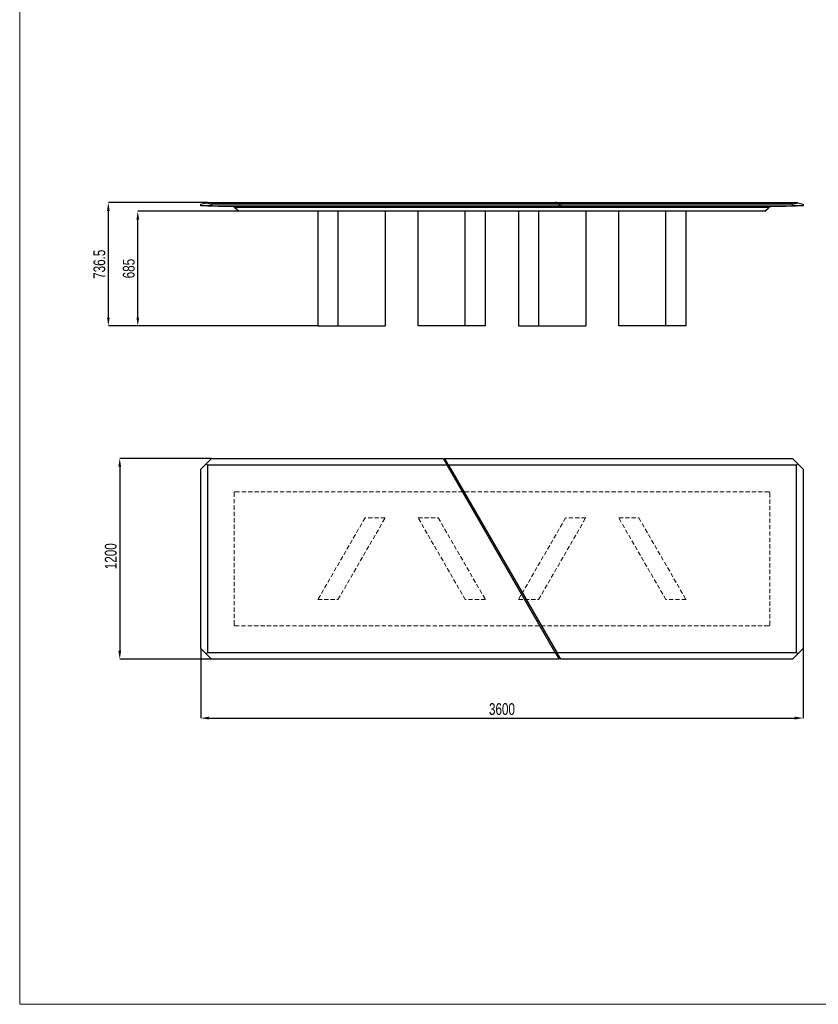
# Model space of a CAD drawing. Header units: millimetres. Extents: x 100 to 18140, y -17694 to 5840.
# Tile 1 of 19: x 100 to 4872, y -17694 to -11810. Entities that reach past the tile are written whole.
import ezdxf

# ---------------------------------------------------------------- set-up
doc = ezdxf.new("R2010")
doc.units = ezdxf.units.MM
doc.header["$LTSCALE"] = 20
doc.header["$PDSIZE"] = -1
doc.linetypes.add('HIDDEN', pattern=[1.905, 1.27, -0.635])
doc.linetypes.add('PHANTOM', pattern=[12.7, 6.35, -1.27, 1.27, -1.27, 1.27, -1.27])
doc.layers.add('ANNOTAZIONI', color=8, linetype='Continuous')
doc.styles.add('SLDTEXTSTYLE4', font='ARIALN.TTF', dxfattribs={"width": 0.87})
doc.dimstyles.new('SLDDIMSTYLE0', dxfattribs={"dimtxt": 70, "dimasz": 50, "dimexe": 0, "dimexo": 0.0625, "dimgap": 17.5, "dimtad": 1, "dimdec": 1, "dimrnd": 1e-09, "dimzin": 12, "dimdsep": 46, "dimtxsty": 'SLDTEXTSTYLE4', "dimsah": 1, "dimcen": 0.09, "dimadec": 0, "dimazin": 3, "dimtfac": 1, "dimtdec": 1, "dimtofl": 0, "dimtmove": 0, "dimatfit": 3, "dimfxl": 1, "dimfrac": 2, "dimtolj": 1, "dimtzin": 12, "dimarcsym": 0})

# ---------------------------------------------------------------- blocks, each defined once
blk = doc.blocks.new('*D43')
at = {"layer": 'ANNOTAZIONI', "color": 0, "lineweight": -2, "transparency": 16777216}
for p, q in [((1221.7, -12903.7), (629.8, -12903.7)), ((629.8, -13590.2), (629.8, -12953.7)), ((1881.8, -13640.2), (629.8, -13640.2))]:
    blk.add_line(p, q, dxfattribs=at)
at = {"layer": 'ANNOTAZIONI', "color": 0, "transparency": 16777216}
for points in [[(621.5, -12953.7), (638.1, -12953.7), (629.8, -12903.7)], [(621.5, -13590.2), (638.1, -13590.2), (629.8, -13640.2)]]:
    blk.add_solid(points, dxfattribs=at)
at = {"layer": 'Defpoints', "color": 0, "transparency": 16777216}
for p in [(629.8, -12903.7), (1221.8, -12903.7), (1881.9, -13640.2)]:
    blk.add_point(p, dxfattribs=at)
at = {"layer": 'ANNOTAZIONI', "color": 0, "transparency": 16777216, "insert": (540.8, -13271.9), "char_height": 70, "attachment_point": 2, "rotation": 90, "style": 'SLDTEXTSTYLE4'}
blk.add_mtext('\\A1;736.5', dxfattribs=at)
blk = doc.blocks.new('*D44')
at = {"layer": 'ANNOTAZIONI', "color": 0, "lineweight": -2, "transparency": 16777216}
for p, q in [((1410.3, -12955.2), (805.7, -12955.2)), ((805.7, -13590.2), (805.7, -13005.2)), ((1881.8, -13640.2), (805.7, -13640.2))]:
    blk.add_line(p, q, dxfattribs=at)
at = {"layer": 'ANNOTAZIONI', "color": 0, "transparency": 16777216}
for points in [[(797.4, -13005.2), (814.1, -13005.2), (805.7, -12955.2)], [(797.4, -13590.2), (814.1, -13590.2), (805.7, -13640.2)]]:
    blk.add_solid(points, dxfattribs=at)
at = {"layer": 'Defpoints', "color": 0, "transparency": 16777216}
for p in [(805.7, -12955.2), (1410.3, -12955.2), (1881.9, -13640.2)]:
    blk.add_point(p, dxfattribs=at)
at = {"layer": 'ANNOTAZIONI', "color": 0, "transparency": 16777216, "insert": (716.7, -13297.7), "char_height": 70, "attachment_point": 2, "rotation": 90, "style": 'SLDTEXTSTYLE4'}
blk.add_mtext('\\A1;685', dxfattribs=at)
blk = doc.blocks.new('*D45')
at = {"layer": 'ANNOTAZIONI', "color": 0, "lineweight": -2, "transparency": 16777216}
for p, q in [((1245.4, -14431.8), (697.8, -14431.8)), ((697.8, -14481.8), (697.8, -15581.8)), ((1245.4, -15631.8), (697.8, -15631.8))]:
    blk.add_line(p, q, dxfattribs=at)
at = {"layer": 'ANNOTAZIONI', "color": 0, "transparency": 16777216}
for points in [[(689.5, -14481.8), (706.1, -14481.8), (697.8, -14431.8)], [(689.5, -15581.8), (706.1, -15581.8), (697.8, -15631.8)]]:
    blk.add_solid(points, dxfattribs=at)
at = {"layer": 'Defpoints', "color": 0, "transparency": 16777216}
for p in [(1245.4, -14431.8), (697.8, -15631.8), (1245.4, -15631.8)]:
    blk.add_point(p, dxfattribs=at)
at = {"layer": 'ANNOTAZIONI', "color": 0, "transparency": 16777216, "insert": (608.8, -15016.6), "char_height": 70, "attachment_point": 2, "rotation": 90, "style": 'SLDTEXTSTYLE4'}
blk.add_mtext('\\A1;1200', dxfattribs=at)
blk = doc.blocks.new('*D46')
at = {"layer": 'ANNOTAZIONI', "color": 0, "lineweight": -2, "transparency": 16777216}
for p, q in [((1181.8, -15568.2), (1181.8, -15983.8)), ((4781.8, -15568.2), (4781.8, -15983.8)), ((1231.8, -15983.8), (4731.8, -15983.8))]:
    blk.add_line(p, q, dxfattribs=at)
at = {"layer": 'ANNOTAZIONI', "color": 0, "transparency": 16777216}
for points in [[(1231.8, -15975.5), (1231.8, -15992.2), (1181.8, -15983.8)], [(4731.8, -15975.5), (4731.8, -15992.2), (4781.8, -15983.8)]]:
    blk.add_solid(points, dxfattribs=at)
at = {"layer": 'Defpoints', "color": 0, "transparency": 16777216}
for p in [(1181.8, -15568.2), (4781.8, -15568.2), (4781.8, -15983.8)]:
    blk.add_point(p, dxfattribs=at)
at = {"layer": 'ANNOTAZIONI', "color": 0, "transparency": 16777216, "insert": (2981.8, -15894.8), "char_height": 70, "attachment_point": 2, "style": 'SLDTEXTSTYLE4'}
blk.add_mtext('\\A1;3600', dxfattribs=at)

msp = doc.modelspace()

# ---------------------------------------------------------------- linework, layer by layer
at = {"color": 7, "linetype": 'Continuous', "lineweight": 18}
for p, q in [((100, -11380), (100, -17694)), ((100, -17694), (9120, -17694))]:
    msp.add_line(p, q, dxfattribs=at)
at = {"color": 7, "linetype": 'Continuous', "lineweight": 25}
for p, q in [((1181.81, -12913.67), (1213.63, -12905.72)), ((1181.81, -12923.67), (1181.81, -12913.67)), ((1245.45, -12923.67), (1181.81, -12923.67)), ((1213.63, -12905.72), (1221.81, -12903.67)), ((1213.63, -12905.72), (1245.45, -12913.67)), ((1221.81, -12903.67), (3300.5, -12903.67)), ((1223.81, -12925.17), (1223.81, -12923.67)), ((1286.27, -12925.17), (1223.81, -12925.17)), ((1245.45, -12913.67), (1245.45, -12923.67)), ((3323.6, -12913.67), (1245.45, -12913.67)), ((1245.45, -12923.67), (3323.6, -12923.67)), ((1286.27, -12923.67), (1286.27, -12925.17)), ((1286.27, -12925.17), (3287.8, -12925.17)), ((1381.81, -12930.17), (1381.81, -12925.17)), ((1381.98, -12930.34), (1381.81, -12930.17)), ((1406.81, -12955.17), (1381.98, -12930.34)), ((1386.81, -12930.17), (4576.81, -12930.17)), ((3287.8, -12925.17), (3287.8, -12923.67)), ((3287.8, -12925.17), (3320.13, -12925.17)), ((3300.5, -12903.67), (3323.6, -12913.67)), ((3309.74, -12903.67), (3300.5, -12903.67)), ((3332.83, -12913.67), (3309.74, -12903.67)), ((3309.74, -12903.67), (4741.8, -12903.67)), ((3309.74, -12903.67), (3309.74, -12907.67)), ((3320.13, -12923.67), (3320.13, -12925.17)), ((3320.13, -12925.17), (4677.34, -12925.17)), ((3323.6, -12913.67), (3323.6, -12923.67)), ((3323.6, -12923.67), (3332.83, -12923.67)), ((3332.83, -12913.67), (3332.83, -12923.67)), ((4718.16, -12913.67), (3332.83, -12913.67)), ((3332.83, -12923.67), (4718.16, -12923.67)), ((4581.64, -12930.34), (4556.81, -12955.17)), ((4581.81, -12930.17), (4581.64, -12930.34)), ((4581.81, -12925.17), (4581.81, -12930.17)), ((4677.34, -12925.17), (4677.34, -12923.67)), ((4739.8, -12925.17), (4677.34, -12925.17)), ((4718.16, -12913.67), (4749.98, -12905.72)), ((4718.16, -12923.67), (4718.16, -12913.67)), ((4781.8, -12923.67), (4718.16, -12923.67)), ((4739.8, -12923.67), (4739.8, -12925.17)), ((4749.98, -12905.72), (4741.8, -12903.67)), ((4749.98, -12905.72), (4781.8, -12913.67)), ((4781.8, -12913.67), (4781.8, -12923.67)), ((1410.34, -12955.17), (1406.81, -12955.17)), ((4553.27, -12955.17), (1410.34, -12955.17)), ((1881.86, -12955.17), (1881.86, -13640.17)), ((2001.95, -12955.17), (2001.95, -13640.17)), ((2283.7, -12955.17), (2283.7, -13640.17)), ((2481.21, -13640.17), (2481.21, -12955.17)), ((2762.96, -13640.17), (2762.96, -12955.17)), ((2883.05, -13640.17), (2883.05, -12955.17)), ((3080.56, -12955.17), (3080.56, -13640.17)), ((3200.65, -12955.17), (3200.65, -13640.17)), ((3482.4, -12955.17), (3482.4, -13640.17)), ((3679.91, -13640.17), (3679.91, -12955.17)), ((3961.66, -13640.17), (3961.66, -12955.17)), ((4081.75, -13640.17), (4081.75, -12955.17)), ((4556.81, -12955.17), (4553.27, -12955.17)), ((1881.86, -13640.17), (2001.95, -13640.17)), ((2001.95, -13640.17), (2283.7, -13640.17)), ((2762.96, -13640.17), (2481.21, -13640.17)), ((2883.05, -13640.17), (2762.96, -13640.17)), ((3080.56, -13640.17), (3200.65, -13640.17)), ((3200.65, -13640.17), (3482.4, -13640.17)), ((3961.66, -13640.17), (3679.91, -13640.17)), ((4081.75, -13640.17), (3961.66, -13640.17)), ((1213.63, -14463.64), (1181.81, -14495.46)), ((1245.45, -14431.82), (1213.63, -14463.64)), ((1213.63, -14463.64), (1221.81, -14471.82)), ((2653.87, -14471.82), (1221.81, -14471.82)), ((1221.81, -14471.82), (1221.81, -15591.82)), ((1245.45, -14431.82), (2630.78, -14431.82)), ((2630.78, -14431.82), (2653.87, -14471.82)), ((2663.11, -14471.82), (2640.01, -14431.82)), ((2640.01, -14431.82), (4718.16, -14431.82)), ((3300.5, -15591.82), (2653.87, -14471.82)), ((3300.5, -15591.82), (2653.87, -14471.82)), ((2653.87, -14471.82), (2663.11, -14471.82)), ((4741.8, -14471.82), (2663.11, -14471.82)), ((2663.11, -14471.82), (3309.74, -15591.82)), ((2663.11, -14471.82), (3309.74, -15591.82)), ((4749.98, -14463.64), (4718.16, -14431.82)), ((4749.98, -14463.64), (4741.8, -14471.82)), ((4741.8, -15591.82), (4741.8, -14471.82)), ((4781.8, -14495.46), (4749.98, -14463.64)), ((1181.81, -15568.18), (1181.81, -14495.46)), ((4781.8, -14495.46), (4781.8, -15568.18)), ((1181.81, -15568.18), (1213.63, -15600)), ((4749.98, -15600), (4781.8, -15568.18)), ((1213.63, -15600), (1221.81, -15591.82)), ((1213.63, -15600), (1245.45, -15631.82)), ((1221.81, -15591.82), (3300.5, -15591.82)), ((3323.6, -15631.82), (1245.45, -15631.82)), ((3300.5, -15591.82), (3323.6, -15631.82)), ((3309.74, -15591.82), (3300.5, -15591.82)), ((3309.74, -15591.82), (4741.8, -15591.82)), ((3332.83, -15631.82), (3309.74, -15591.82)), ((4718.16, -15631.82), (3332.83, -15631.82)), ((4718.16, -15631.82), (4749.98, -15600)), ((4749.98, -15600), (4741.8, -15591.82))]:
    msp.add_line(p, q, dxfattribs=at)
at = {"color": 8, "linetype": 'PHANTOM', "lineweight": 18}
for p, q in [((1385.51, -12930.34), (1410.34, -12955.17)), ((1386.81, -12925.17), (1386.81, -12930.17)), ((4553.27, -12955.17), (4578.1, -12930.34)), ((4576.81, -12930.17), (4576.81, -12925.17))]:
    msp.add_line(p, q, dxfattribs=at)
at = {"color": 7, "linetype": 'HIDDEN', "lineweight": 18}
for p, q in [((1381.81, -14636.82), (1381.81, -15426.82)), ((4576.81, -14631.82), (1386.81, -14631.82)), ((4581.81, -15426.82), (4581.81, -14636.82)), ((2163.61, -14787.82), (1881.86, -15275.82)), ((2001.95, -15275.82), (2283.7, -14787.82)), ((2283.7, -14787.82), (2163.61, -14787.82)), ((2762.96, -15275.82), (2481.21, -14787.82)), ((2481.21, -14787.82), (2601.3, -14787.82)), ((2601.3, -14787.82), (2883.05, -15275.82)), ((3362.31, -14787.82), (3080.56, -15275.82)), ((3200.65, -15275.82), (3482.4, -14787.82)), ((3482.4, -14787.82), (3362.31, -14787.82)), ((3961.66, -15275.82), (3679.91, -14787.82)), ((3679.91, -14787.82), (3800, -14787.82)), ((3800, -14787.82), (4081.75, -15275.82)), ((1881.86, -15275.82), (2001.95, -15275.82)), ((2883.05, -15275.82), (2762.96, -15275.82)), ((3080.56, -15275.82), (3200.65, -15275.82)), ((4081.75, -15275.82), (3961.66, -15275.82)), ((1386.81, -15431.82), (4576.81, -15431.82))]:
    msp.add_line(p, q, dxfattribs=at)
at = {"color": 7, "linetype": 'Continuous', "lineweight": 25}
for centre, start, end in [((1386.81, -12935.17), 90, 105), ((4576.81, -12935.17), 75, 90)]:
    msp.add_arc(centre, 5, start, end, dxfattribs=at)
at = {"color": 7, "linetype": 'HIDDEN', "lineweight": 18}
for centre, start, end in [((1386.81, -14636.82), 90, 180), ((4576.81, -14636.82), 0, 90), ((1386.81, -15426.82), 180, 270), ((4576.81, -15426.82), 270, 0)]:
    msp.add_arc(centre, 5, start, end, dxfattribs=at)
at = {"color": 7, "linetype": 'Continuous', "lineweight": 25}
for centre, major_axis, start_param, end_param in [((1386.81, -12928.1), (4.96, 2.05), 3.2724923, 4.3196899), ((4576.81, -12928.1), (4.96, -2.05), 5.1050881, 6.1522856)]:
    msp.add_ellipse(centre, major_axis=major_axis, ratio=0.3178372, start_param=start_param, end_param=end_param, dxfattribs=at)

# ---------------------------------------------------------------- dimensions: what is measured, and where the dimension line sits
at = {"layer": 'ANNOTAZIONI'}
for base, p1, p2, picture, middle in [((629.81, -12903.67), (1881.86, -13640.17), (1221.81, -12903.67), '*D43', (629.81, -13271.92)), ((805.72, -12955.17), (1881.86, -13640.17), (1410.34, -12955.17), '*D44', (805.72, -13297.67)), ((697.81, -15631.82), (1245.45, -14431.82), (1245.45, -15631.82), '*D45', (697.81, -15016.58))]:
    dim = msp.add_linear_dim(base=base, p1=p1, p2=p2, angle=90, dimstyle='SLDDIMSTYLE0', dxfattribs=at)
    dim.commit()
    dim.dimension.update_dxf_attribs({"geometry": picture, "text_midpoint": middle, "dimtype": 160})
dim = msp.add_linear_dim(base=(4781.8, -15983.82), p1=(1181.81, -15568.18), p2=(4781.8, -15568.18), dimstyle='SLDDIMSTYLE0', dxfattribs=at)
dim.commit()
dim.dimension.update_dxf_attribs({"geometry": '*D46', "text_midpoint": (2981.81, -15983.82), "dimtype": 160})

doc.saveas('drawing.dxf')
